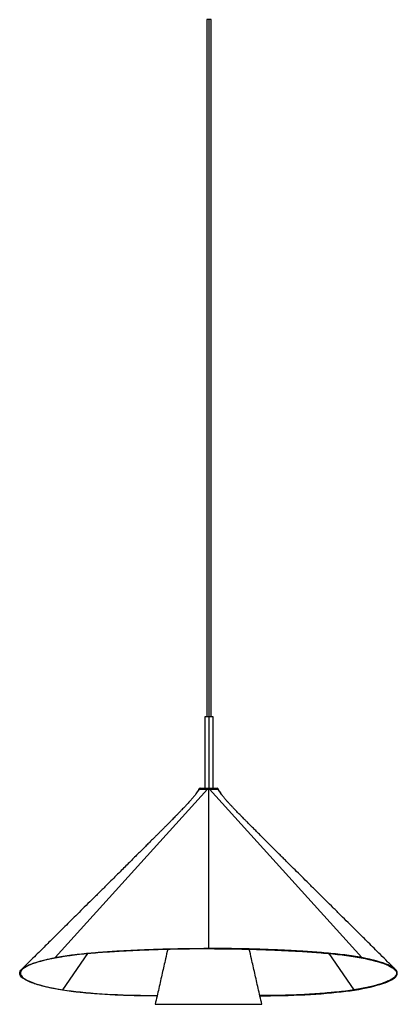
# Model space of a CAD drawing. Header units: millimetres. Extents: x -306 to 237, y -767 to 646.
import ezdxf

# ---------------------------------------------------------------- set-up
doc = ezdxf.new("R2010")
doc.units = ezdxf.units.MM

msp = doc.modelspace()

# ---------------------------------------------------------------- linework, layer by layer
at = {"color": 7, "linetype": 'Continuous', "lineweight": 25}
for p, q in [((-37, 645.7), (-37, -354.3)), ((-31, 645.7), (-37, 645.7)), ((-34, 645.7), (-34, -456.9)), ((-31, -354.3), (-31, 645.7)), ((-40, -354.3), (-40, -456.9)), ((-28, -354.3), (-40, -354.3)), ((-28, -456.9), (-28, -354.3)), ((-35.9, -458.4), (-254.9, -700)), ((-48.2, -458.4), (-51.8, -463.7)), ((-48.7, -458.4), (-48.2, -458.4)), ((-48.7, -458.9), (-48.7, -459.2)), ((-46.7, -456.9), (-22.4, -456.9)), ((-34.6, -458.4), (-34.6, -686.9)), ((-33.4, -458.4), (185.6, -700)), ((-21, -458.6), (-17.5, -463.7)), ((-254.9, -700), (-254.9, -700.1)), ((-243.8, -746.3), (-207.8, -694)), ((174.5, -746.3), (138.5, -694)), ((185.6, -700), (185.6, -700.1)), ((-305.9, -722.3), (-305.9, -722.4)), ((235.7, -722.4), (235.7, -722.3)), ((236.7, -722.4), (236.7, -722.3)), ((-243.8, -746.3), (-243.8, -746.4)), ((174.5, -746.3), (174.5, -746.4))]:
    msp.add_line(p, q, dxfattribs=at)
at = {"color": 8, "linetype": 'Continuous', "lineweight": 25}
for p, q in [((-48.7, -458.9), (-48.7, -458.9)), ((-20.4, -458.9), (-20.8, -458.9))]:
    msp.add_line(p, q, dxfattribs=at)
at = {"color": 7, "linetype": 'Continuous', "lineweight": 25, "flags": 128}
for points in [[(-305.9, -722.3), (-305.9, -722.1), (-305.7, -720.7), (-305.1, -719.3), (-304.2, -717.9), (-302.9, -716.5), (-301.2, -715.2), (-299.2, -713.8), (-296.8, -712.4), (-294.1, -711.1), (-291.1, -709.8), (-287.7, -708.5), (-283.9, -707.2), (-279.9, -705.9), (-275.5, -704.7), (-270.8, -703.5), (-265.8, -702.3), (-260.5, -701.2), (-254.9, -700)], [(-244.5, -746.5), (-250.6, -745.5), (-256.4, -744.4), (-261.9, -743.2), (-267.1, -742.1), (-272.1, -740.9), (-276.7, -739.7), (-281, -738.5), (-284.9, -737.2), (-288.6, -735.9), (-291.9, -734.6), (-294.8, -733.3), (-297.5, -731.9), (-299.7, -730.6), (-301.7, -729.2), (-303.2, -727.8), (-304.5, -726.4), (-305.3, -725), (-305.8, -723.6), (-305.9, -722.2), (-305.7, -720.8), (-305.1, -719.4), (-304.2, -718), (-302.9, -716.6), (-301.2, -715.3), (-299.2, -713.9), (-296.8, -712.5), (-294.1, -711.2), (-291.1, -709.9), (-287.7, -708.6), (-283.9, -707.3), (-279.9, -706), (-275.5, -704.8), (-270.8, -703.6), (-265.8, -702.4), (-260.5, -701.3), (-254.9, -700.1)], [(-254.1, -700.2), (-259.7, -701.3), (-265, -702.5), (-270, -703.7), (-274.6, -704.9), (-279, -706.1), (-283, -707.3), (-286.7, -708.6), (-290.1, -709.9), (-293.2, -711.2), (-295.9, -712.6), (-298.2, -713.9), (-300.2, -715.3), (-301.9, -716.7), (-303.2, -718), (-304.1, -719.4), (-304.7, -720.8), (-304.9, -722.2), (-304.8, -723.6), (-304.3, -725), (-303.5, -726.4), (-302.3, -727.8), (-300.7, -729.2), (-298.8, -730.5), (-296.5, -731.9), (-293.9, -733.2), (-290.9, -734.5), (-287.7, -735.8), (-284, -737.1), (-280.1, -738.4), (-275.8, -739.6), (-271.2, -740.8), (-266.3, -742), (-261.1, -743.2), (-255.6, -744.3), (-249.8, -745.4), (-243.8, -746.4)], [(184.8, -700.2), (190.4, -701.3), (195.7, -702.5), (200.7, -703.7), (205.3, -704.9), (209.7, -706.1), (213.7, -707.3), (217.4, -708.6), (220.8, -709.9), (223.9, -711.2), (226.6, -712.6), (228.9, -713.9), (230.9, -715.3), (232.6, -716.7), (233.9, -718), (234.8, -719.4), (235.4, -720.8), (235.6, -722.2), (235.5, -723.6), (235, -725), (234.2, -726.4), (233, -727.8), (231.4, -729.2), (229.5, -730.5), (227.2, -731.9), (224.6, -733.2), (221.7, -734.5), (218.4, -735.8), (214.7, -737.1), (210.8, -738.4), (206.5, -739.6), (201.9, -740.8), (197, -742), (191.8, -743.2), (186.3, -744.3), (180.6, -745.4), (174.5, -746.4)], [(175.2, -746.5), (181.3, -745.5), (187.1, -744.4), (192.6, -743.2), (197.8, -742.1), (202.8, -740.9), (207.4, -739.7), (211.7, -738.5), (215.6, -737.2), (219.3, -735.9), (222.6, -734.6), (225.6, -733.3), (228.2, -731.9), (230.5, -730.6), (232.4, -729.2), (234, -727.8), (235.2, -726.4), (236, -725), (236.5, -723.6), (236.6, -722.2), (236.4, -720.8), (235.8, -719.4), (234.9, -718), (233.6, -716.6), (231.9, -715.3), (229.9, -713.9), (227.5, -712.5), (224.8, -711.2), (221.8, -709.9), (218.4, -708.6), (214.6, -707.3), (210.6, -706), (206.2, -704.8), (201.5, -703.6), (196.5, -702.4), (191.2, -701.3), (185.6, -700.1)], [(236.7, -722.3), (236.6, -722.1), (236.4, -720.7), (235.8, -719.3), (234.9, -717.9), (233.6, -716.5), (231.9, -715.2), (229.9, -713.8), (227.5, -712.4), (224.8, -711.1), (221.8, -709.8), (218.4, -708.5), (214.6, -707.2), (210.6, -705.9), (206.2, -704.7), (201.5, -703.5), (196.5, -702.3), (191.2, -701.2), (185.6, -700)], [(-304.9, -722.3), (-304.8, -723.5), (-304.3, -724.9), (-303.5, -726.3), (-302.3, -727.7), (-300.7, -729.1), (-298.8, -730.4), (-296.5, -731.8), (-293.9, -733.1), (-290.9, -734.4), (-287.7, -735.7), (-284, -737), (-280.1, -738.3), (-275.8, -739.5), (-271.2, -740.7), (-266.3, -741.9), (-261.1, -743.1), (-255.6, -744.2), (-249.8, -745.3), (-243.8, -746.3)], [(235.7, -722.3), (235.5, -723.5), (235, -724.9), (234.2, -726.3), (233, -727.7), (231.4, -729.1), (229.5, -730.4), (227.2, -731.8), (224.6, -733.1), (221.7, -734.4), (218.4, -735.7), (214.7, -737), (210.8, -738.3), (206.5, -739.5), (201.9, -740.7), (197, -741.9), (191.8, -743.1), (186.3, -744.2), (180.6, -745.3), (174.5, -746.3)], [(-108.4, -754.6), (-115.4, -754.6), (-123.8, -754.6), (-132.2, -754.5), (-140.5, -754.3), (-148.8, -754.1), (-157.1, -753.8), (-165.2, -753.5), (-173.3, -753.1), (-181.2, -752.7), (-188.9, -752.2), (-196.6, -751.7), (-204, -751.1), (-211.3, -750.4), (-218.4, -749.7), (-225.3, -749), (-231.9, -748.2), (-238.4, -747.4), (-244.5, -746.5)], [(-243.8, -746.3), (-237.7, -747.2), (-231.3, -748), (-224.7, -748.8), (-217.8, -749.5), (-210.8, -750.2), (-203.5, -750.8), (-196.1, -751.4), (-188.5, -752), (-180.8, -752.5), (-172.9, -752.9), (-164.9, -753.3), (-156.8, -753.6), (-148.6, -753.9), (-140.4, -754.1), (-132.1, -754.2), (-123.7, -754.3), (-115.4, -754.4), (-108.4, -754.4)], [(-243.8, -746.4), (-237.7, -747.3), (-231.3, -748.1), (-224.7, -748.9), (-217.8, -749.6), (-210.8, -750.3), (-203.5, -750.9), (-196.1, -751.5), (-188.5, -752.1), (-180.8, -752.6), (-172.9, -753), (-164.9, -753.4), (-156.8, -753.7), (-148.6, -754), (-140.4, -754.2), (-132.1, -754.3), (-123.7, -754.4), (-115.4, -754.5), (-108.4, -754.5)], [(174.5, -746.3), (168.4, -747.2), (162, -748), (155.4, -748.8), (148.5, -749.5), (141.5, -750.2), (134.2, -750.8), (126.8, -751.4), (119.2, -752), (111.5, -752.5), (103.6, -752.9), (95.6, -753.3), (87.5, -753.6), (79.3, -753.9), (71.1, -754.1), (62.8, -754.2), (54.4, -754.3), (46.1, -754.4), (39.1, -754.4)], [(174.5, -746.4), (168.4, -747.3), (162, -748.1), (155.4, -748.9), (148.5, -749.6), (141.5, -750.3), (134.2, -750.9), (126.8, -751.5), (119.2, -752.1), (111.5, -752.6), (103.6, -753), (95.6, -753.4), (87.5, -753.7), (79.3, -754), (71.1, -754.2), (62.8, -754.3), (54.4, -754.4), (46.1, -754.5), (39.1, -754.5)], [(39.1, -754.6), (46.1, -754.6), (54.5, -754.6), (62.9, -754.5), (71.3, -754.3), (79.6, -754.1), (87.8, -753.8), (95.9, -753.5), (104, -753.1), (111.9, -752.7), (119.7, -752.2), (127.3, -751.7), (134.7, -751.1), (142, -750.4), (149.1, -749.7), (156, -749), (162.6, -748.2), (169.1, -747.4), (175.2, -746.5)]]:
    msp.add_lwpolyline(points, dxfattribs=at)
at = {"color": 7, "linetype": 'Continuous', "lineweight": 25}
for centre, start, end in [((-46.7, -458.9), 90, 180), ((-22.4, -458.9), 5.8287, 90)]:
    msp.add_arc(centre, 2, start, end, dxfattribs=at)
for points, knots in [([(-51.8, -463.7), (-52.5, -464.7), (-53.7, -466.4), (-55.3, -468.5), (-56.7, -470.1), (-57.8, -471.4), (-59, -472.8), (-60.2, -474.2), (-61.9, -476), (-64.1, -478.5), (-67.2, -481.8), (-70.2, -485), (-73.1, -488), (-75.8, -490.8), (-78.6, -493.7), (-81.4, -496.5), (-84, -499.2), (-86.2, -501.4), (-88.1, -503.4), (-90.1, -505.4), (-92.4, -507.7), (-95.3, -510.6), (-98.6, -513.9), (-102.1, -517.4), (-105.6, -520.9), (-108.9, -524.3), (-113, -528.3), (-117.6, -532.9), (-122.7, -538), (-128, -543.3), (-133.4, -548.7), (-139.4, -554.6), (-145.3, -560.5), (-151.6, -566.8), (-158.4, -573.5), (-165.4, -580.5), (-172.9, -587.9), (-181.7, -596.6), (-191.6, -606.5), (-202.5, -617.2), (-212.9, -627.5), (-222.7, -637.3), (-232.1, -646.5), (-239.6, -653.9), (-245.6, -659.9), (-250.6, -664.8), (-256.1, -670.3), (-262.4, -676.5), (-269.3, -683.3), (-276.8, -690.8), (-285, -698.9), (-293.9, -707.6), (-300, -713.7), (-303.2, -716.9)], [0, 0, 0, 0, 0.0105164, 0.0182305, 0.0232377, 0.0279039, 0.0328064, 0.0379463, 0.0433242, 0.0538135, 0.0660673, 0.0807368, 0.0907015, 0.1015396, 0.113252, 0.1251758, 0.1351798, 0.1451171, 0.1516717, 0.1589081, 0.1681163, 0.1794563, 0.1929274, 0.2072657, 0.2210667, 0.2343299, 0.2470556, 0.2689912, 0.2891232, 0.3074537, 0.3318997, 0.3540008, 0.3774785, 0.4024443, 0.4288979, 0.4568393, 0.4862685, 0.5171855, 0.5606848, 0.6038667, 0.6449041, 0.6838006, 0.7205594, 0.755184, 0.7726573, 0.7917526, 0.8136144, 0.838242, 0.8656346, 0.8952286, 0.9274881, 0.9624122, 1, 1, 1, 1]), ([(-48.8, -458.4), (-49.1, -459.1), (-49.9, -460.9), (-51, -462.5), (-51.7, -463.6)], [0, 0, 0, 0, 0.369199, 1, 1, 1, 1]), ([(-48.2, -458.4), (-47.8, -458.4), (-47.2, -458.4), (-46.2, -458.4), (-46, -458.4), (-45.6, -458.4), (-45.4, -458.4), (-44.7, -458.4), (-44.2, -458.4), (-43.1, -458.4), (-42.5, -458.4), (-41.3, -458.4), (-40.7, -458.4), (-39.7, -458.4), (-39.4, -458.4), (-38.7, -458.4), (-38.4, -458.4), (-37.3, -458.4), (-36.6, -458.4), (-35.9, -458.4)], [0, 0, 0, 0, 0.25, 0.25, 0.3125, 0.3125, 0.375, 0.375, 0.5, 0.5, 0.625, 0.625, 0.75, 0.75, 0.8125, 0.8125, 0.875, 0.875, 1, 1, 1, 1]), ([(-35.9, -458.4), (-35.8, -458.4), (-35.7, -458.4), (-35.5, -458.4), (-35.4, -458.4), (-35.1, -458.4), (-34.9, -458.4), (-34.6, -458.4)], [0, 0, 0, 0, 0.25, 0.25, 0.5, 0.5, 1, 1, 1, 1]), ([(-34.6, -458.4), (-34.4, -458.4), (-34.2, -458.4), (-33.9, -458.4), (-33.8, -458.4), (-33.6, -458.4), (-33.5, -458.4), (-33.4, -458.4)], [0, 0, 0, 0, 0.5, 0.5, 0.75, 0.75, 1, 1, 1, 1]), ([(-33.4, -458.4), (-32, -458.4), (-30.6, -458.4), (-29, -458.4), (-28.6, -458.4), (-28, -458.4), (-27.7, -458.4), (-26.8, -458.4), (-26.2, -458.4), (-25.1, -458.4), (-24.6, -458.4), (-23.7, -458.4), (-23.3, -458.4), (-22.7, -458.4), (-22.5, -458.4), (-22.1, -458.4), (-22, -458.4), (-21.5, -458.4), (-21.3, -458.4), (-21.1, -458.4)], [0, 0, 0, 0, 0.25, 0.25, 0.3125, 0.3125, 0.375, 0.375, 0.5, 0.5, 0.625, 0.625, 0.75, 0.75, 0.8125, 0.8125, 0.875, 0.875, 1, 1, 1, 1]), ([(-17.6, -463.6), (-18.3, -462.5), (-19.4, -460.9), (-20.2, -459.1), (-20.5, -458.4)], [0, 0, 0, 0, 0.62947, 1, 1, 1, 1]), ([(233.9, -716.9), (230.2, -713.2), (223.1, -706.1), (212.8, -696), (203.5, -686.8), (195.2, -678.5), (187.7, -671.2), (181.3, -664.8), (174.1, -657.6), (165.6, -649.3), (155.3, -639.1), (144.7, -628.6), (134, -618), (123.2, -607.3), (112.4, -596.6), (102, -586.3), (92.2, -576.6), (84.3, -568.8), (78.2, -562.7), (73.6, -558.1), (69.2, -553.8), (64.9, -549.5), (60.4, -545), (56.2, -540.8), (52.3, -536.9), (48.8, -533.5), (45.2, -529.9), (41.4, -526), (37.3, -522), (33.1, -517.7), (28.8, -513.5), (25.2, -509.8), (22.4, -507), (20.4, -504.9), (18.7, -503.2), (17, -501.5), (14.8, -499.3), (11.8, -496.3), (8.2, -492.6), (4.5, -488.7), (1.1, -485.2), (-2.2, -481.8), (-5.2, -478.5), (-8.1, -475.4), (-10.2, -473), (-11.7, -471.2), (-12.8, -469.9), (-14.1, -468.3), (-15.6, -466.3), (-16.8, -464.7), (-17.5, -463.7)], [0, 0, 0, 0, 0.044001, 0.084306, 0.120912, 0.153818, 0.183023, 0.208525, 0.230324, 0.268202, 0.308755, 0.351989, 0.392859, 0.435874, 0.479518, 0.520616, 0.559069, 0.594877, 0.613775, 0.631842, 0.649081, 0.665508, 0.683003, 0.702819, 0.715585, 0.729159, 0.743542, 0.758734, 0.774736, 0.791548, 0.809133, 0.824999, 0.834751, 0.842711, 0.848881, 0.85476, 0.863411, 0.874922, 0.891383, 0.906828, 0.920616, 0.932746, 0.946352, 0.957853, 0.968373, 0.972996, 0.977405, 0.98237, 0.98992, 1, 1, 1, 1]), ([(-254.9, -700), (-254, -699.9), (-252, -699.5), (-248.1, -698.8), (-243, -698), (-236.8, -697), (-228.3, -695.9), (-217.4, -694.6), (-203.9, -693.3), (-190.3, -692.2), (-176.7, -691.3), (-163.1, -690.5), (-145.4, -689.5), (-128.2, -688.7), (-110.5, -688.1), (-96.9, -687.7), (-82.7, -687.4), (-70.3, -687.1), (-59.8, -687), (-51.7, -686.9), (-44.8, -686.9), (-39, -686.8), (-36.1, -686.8), (-34.6, -686.8)], [0.002941, 0.002941, 0.002941, 0.002941, 0.01852, 0.0340991, 0.0652572, 0.0964153, 0.1275733, 0.1898895, 0.2522057, 0.3145219, 0.3768381, 0.4391543, 0.5014705, 0.6261029, 0.6884191, 0.7507352, 0.8130514, 0.8753676, 0.9065257, 0.9376838, 0.9688419, 0.984421, 1, 1, 1, 1]), ([(-254.9, -700.1), (-254, -700), (-252, -699.6), (-248.1, -698.9), (-243, -698.1), (-236.8, -697.1), (-228.3, -696), (-217.4, -694.7), (-203.9, -693.4), (-190.3, -692.3), (-176.7, -691.4), (-163.1, -690.6), (-145.4, -689.6), (-128.2, -688.8), (-110.5, -688.2), (-96.9, -687.8), (-82.7, -687.5), (-70.3, -687.2), (-59.8, -687.1), (-51.7, -687), (-44.8, -687), (-39, -686.9), (-36.1, -686.9), (-34.6, -686.9)], [0.002941, 0.002941, 0.002941, 0.002941, 0.01852, 0.0340991, 0.0652572, 0.0964153, 0.1275733, 0.1898895, 0.2522057, 0.3145219, 0.3768381, 0.4391543, 0.5014705, 0.6261029, 0.6884191, 0.7507352, 0.8130514, 0.8753676, 0.9065257, 0.9376838, 0.9688419, 0.984421, 1, 1, 1, 1]), ([(-34.6, -687.1), (-36.1, -687.1), (-39, -687.1), (-44.7, -687.1), (-51.7, -687.2), (-59.8, -687.3), (-70.2, -687.4), (-82.6, -687.6), (-96.7, -687.9), (-110.3, -688.3), (-127.9, -689), (-145.1, -689.8), (-162.8, -690.7), (-176.3, -691.5), (-189.9, -692.5), (-203.4, -693.6), (-216.8, -694.9), (-227.7, -696.1), (-236.1, -697.2), (-242.3, -698.2), (-247.3, -699), (-251.2, -699.7), (-253.2, -700), (-254.1, -700.2)], [0.0029363, 0.0029363, 0.0029363, 0.0029363, 0.0185154, 0.0340945, 0.0652528, 0.096411, 0.1275693, 0.1898857, 0.2522022, 0.3145187, 0.3768352, 0.5014681, 0.5637846, 0.6261011, 0.6884176, 0.7507341, 0.8130506, 0.875367, 0.9065253, 0.9376835, 0.9688418, 0.9844209, 1, 1, 1, 1]), ([(-176.6, -691.3), (-173.7, -691.1), (-167.8, -690.8), (-158.9, -690.3), (-148.9, -689.7), (-138.1, -689.2), (-126.3, -688.7), (-114.5, -688.2), (-102.4, -687.8), (-89.9, -687.5), (-77.1, -687.2), (-63.6, -687), (-49.4, -686.9), (-39.7, -686.9), (-34.6, -686.8)], [0, 0, 0, 0, 0.064728, 0.131592, 0.195948, 0.282228, 0.364628, 0.448184, 0.532739, 0.619133, 0.70763, 0.799389, 0.896914, 1, 1, 1, 1]), ([(-93.2, -687.8), (-94.3, -692.4), (-96.9, -703.9), (-101.2, -722.7), (-106.1, -744.4), (-109.5, -759.3), (-111.2, -766.9)], [0, 0, 0, 0, 0.175906, 0.435815, 0.710515, 1, 1, 1, 1]), ([(-34.7, -687.1), (-33.2, -687.1), (-30.3, -687.1), (-24.6, -687.1), (-17.6, -687.2), (-9.5, -687.3), (0.9, -687.4), (13.3, -687.6), (27.4, -687.9), (41, -688.3), (58.6, -689), (75.8, -689.8), (93.5, -690.7), (107, -691.5), (120.6, -692.5), (134.1, -693.6), (147.5, -694.9), (158.4, -696.1), (166.8, -697.2), (173, -698.2), (178, -699), (181.9, -699.7), (183.9, -700), (184.8, -700.2)], [0.0029363, 0.0029363, 0.0029363, 0.0029363, 0.0185154, 0.0340945, 0.0652528, 0.096411, 0.1275693, 0.1898857, 0.2522022, 0.3145187, 0.3768352, 0.5014681, 0.5637846, 0.6261011, 0.6884176, 0.7507341, 0.8130506, 0.875367, 0.9065253, 0.9376835, 0.9688418, 0.9844209, 1, 1, 1, 1]), ([(185.6, -700), (184.7, -699.9), (182.7, -699.5), (178.8, -698.8), (173.7, -698), (167.5, -697), (159, -695.9), (148.1, -694.6), (134.6, -693.3), (121, -692.2), (107.4, -691.3), (93.8, -690.5), (76.2, -689.5), (58.9, -688.7), (41.2, -688.1), (27.6, -687.7), (13.4, -687.4), (1, -687.1), (-9.5, -687), (-17.5, -686.9), (-24.5, -686.9), (-30.2, -686.8), (-33.2, -686.8), (-34.6, -686.8)], [0.002941, 0.002941, 0.002941, 0.002941, 0.01852, 0.0340991, 0.0652572, 0.0964153, 0.1275733, 0.1898895, 0.2522057, 0.3145219, 0.3768381, 0.4391543, 0.5014705, 0.6261029, 0.6884191, 0.7507352, 0.8130514, 0.8753676, 0.9065257, 0.9376838, 0.9688419, 0.984421, 1, 1, 1, 1]), ([(107.4, -691.3), (104.4, -691.1), (98.5, -690.8), (89.6, -690.3), (79.6, -689.7), (68.8, -689.2), (57, -688.7), (45.2, -688.2), (33.1, -687.8), (20.6, -687.5), (7.8, -687.2), (-5.7, -687), (-19.9, -686.9), (-29.6, -686.9), (-34.6, -686.8)], [0, 0, 0, 0, 0.064728, 0.131592, 0.195948, 0.282228, 0.364628, 0.448184, 0.532739, 0.619133, 0.70763, 0.799389, 0.896914, 1, 1, 1, 1]), ([(185.6, -700.1), (184.7, -700), (182.7, -699.6), (178.8, -698.9), (173.7, -698.1), (167.5, -697.1), (159, -696), (148.1, -694.7), (134.6, -693.4), (121, -692.3), (107.4, -691.4), (93.8, -690.6), (76.2, -689.6), (58.9, -688.8), (41.2, -688.2), (27.6, -687.8), (13.4, -687.5), (1, -687.2), (-9.5, -687.1), (-17.5, -687), (-24.5, -687), (-30.2, -686.9), (-33.2, -686.9), (-34.6, -686.9)], [0.002941, 0.002941, 0.002941, 0.002941, 0.01852, 0.0340991, 0.0652572, 0.0964153, 0.1275733, 0.1898895, 0.2522057, 0.3145219, 0.3768381, 0.4391543, 0.5014705, 0.6261029, 0.6884191, 0.7507352, 0.8130514, 0.8753676, 0.9065257, 0.9376838, 0.9688419, 0.984421, 1, 1, 1, 1]), ([(42, -766.9), (40.2, -759.3), (36.8, -744.4), (31.9, -722.6), (27.6, -703.9), (25, -692.4), (23.9, -687.8)], [0, 0, 0, 0, 0.289522, 0.564303, 0.824337, 1, 1, 1, 1]), ([(-294.1, -711.1), (-294.1, -711.1), (-292.6, -710.3), (-288.5, -708.7), (-281.7, -706.4), (-273.8, -704.2), (-265, -702), (-258.3, -700.7), (-254.9, -700)], [0, 0, 0, 0, 0.000881, 0.200764, 0.400402, 0.600476, 0.800112, 1, 1, 1, 1]), ([(224.8, -711.1), (224.8, -711.1), (223.3, -710.3), (219.2, -708.7), (212.4, -706.4), (204.5, -704.2), (195.7, -702), (189, -700.7), (185.6, -700)], [0, 0, 0, 0, 0.000881, 0.200764, 0.400402, 0.600476, 0.800112, 1, 1, 1, 1]), ([(-293.1, -711.1), (-293.1, -711.1), (-295.1, -711.9), (-297.9, -713.5), (-301.5, -716), (-303.8, -718.5), (-304.9, -720.6), (-304.8, -721.9), (-304.8, -722.4)], [0, 0, 0, 0, 0.000972, 0.220505, 0.439769, 0.65951, 0.878772, 1, 1, 1, 1]), ([(223.8, -711.1), (223.8, -711.1), (225.8, -711.9), (228.6, -713.5), (232.2, -716), (234.5, -718.5), (235.6, -720.6), (235.5, -721.9), (235.5, -722.4)], [0, 0, 0, 0, 0.000972, 0.220505, 0.439769, 0.65951, 0.878772, 1, 1, 1, 1]), ([(-305.7, -723.7), (-305.7, -723.6), (-306, -723.2), (-305.9, -722.7), (-305.8, -722.3)], [0, 0, 0, 0, 0.143295, 1, 1, 1, 1]), ([(-299.5, -729.8), (-299, -730.2), (-297.4, -731.4), (-293.5, -733.4), (-287.8, -735.7), (-281.1, -738), (-273.3, -740.3), (-264.4, -742.4), (-254.7, -744.4), (-247.4, -745.7), (-243.8, -746.3)], [0, 0, 0, 0, 0.062647, 0.19644, 0.330403, 0.464362, 0.598157, 0.732244, 0.866038, 1, 1, 1, 1]), ([(230.2, -729.8), (229.7, -730.2), (228.1, -731.4), (224.2, -733.4), (218.5, -735.7), (211.8, -738), (204, -740.3), (195.1, -742.4), (185.4, -744.4), (178.1, -745.7), (174.5, -746.3)], [0, 0, 0, 0, 0.0626468, 0.1964403, 0.3304035, 0.4643622, 0.5981572, 0.732244, 0.8660379, 1, 1, 1, 1]), ([(236.4, -723.7), (236.5, -723.6), (236.7, -723.2), (236.6, -722.7), (236.5, -722.3)], [0, 0, 0, 0, 0.143295, 1, 1, 1, 1]), ([(-243.8, -746.3), (-239.9, -746.9), (-232, -748), (-219.1, -749.4), (-205.5, -750.7), (-191.2, -751.8), (-176.3, -752.8), (-160.9, -753.5), (-145.2, -754), (-129.3, -754.3), (-117, -754.4), (-110, -754.4), (-108.4, -754.4)], [0, 0, 0, 0, 0.10746, 0.214969, 0.322432, 0.429891, 0.537401, 0.644863, 0.752322, 0.859832, 0.967295, 1, 1, 1, 1]), ([(174.5, -746.3), (170.6, -746.9), (162.7, -748), (149.8, -749.4), (136.2, -750.7), (121.9, -751.8), (107, -752.8), (91.7, -753.5), (76, -754), (60, -754.3), (47.7, -754.4), (40.7, -754.4), (39.1, -754.4)], [0, 0, 0, 0, 0.107461, 0.214972, 0.322435, 0.429896, 0.537407, 0.644871, 0.752331, 0.859843, 0.967306, 1, 1, 1, 1]), ([(-111.1, -766.9), (-111.1, -766.9), (-111.1, -766.9), (-109.8, -766.9), (-107.4, -766.9), (-103.8, -766.9), (-99.1, -766.9), (-93.4, -766.9), (-86.8, -766.9), (-79.4, -766.9), (-71.3, -766.9), (-62.6, -766.9), (-53.6, -766.9), (-44.2, -766.9), (-37.8, -766.9), (-34.6, -766.9)], [0, 0, 0, 0, 0.050958, 0.130045, 0.209132, 0.288219, 0.367306, 0.446392, 0.525479, 0.604566, 0.683653, 0.76274, 0.841826, 0.920913, 1, 1, 1, 1]), ([(-34.6, -766.9), (-31.5, -766.9), (-25.1, -766.9), (-15.7, -766.9), (-6.6, -766.9), (2, -766.9), (10.1, -766.9), (17.5, -766.9), (24.1, -766.9), (29.8, -766.9), (34.5, -766.9), (38.1, -766.9), (40.6, -766.9), (41.9, -766.9), (41.8, -766.9), (41.8, -766.9)], [0, 0, 0, 0, 0.079087, 0.158174, 0.23726, 0.316347, 0.395434, 0.474521, 0.553608, 0.632695, 0.711781, 0.790868, 0.869955, 0.949042, 1, 1, 1, 1])]:
    msp.add_open_spline(points, degree=3, knots=knots, dxfattribs=at)

doc.saveas('drawing.dxf')
